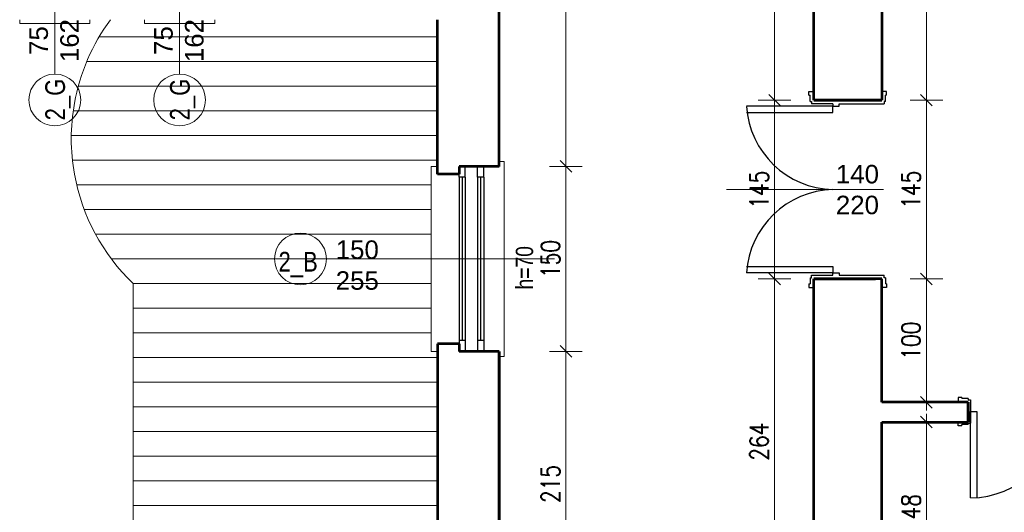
# Model space of a CAD drawing. Header units: millimetres. Extents: x 56977 to 67992, y 30187 to 42235.
# Tile 43 of 130: x 65672 to 66470, y 32839 to 33238. Entities that reach past the tile are written whole.
import ezdxf

# ---------------------------------------------------------------- set-up
doc = ezdxf.new("R2010")
doc.units = ezdxf.units.MM
doc.header["$MEASUREMENT"] = 0
doc.layers.get('0').update_dxf_attribs({"lineweight": 13})
doc.layers.get('DEFPOINTS').update_dxf_attribs({"lineweight": 13})
doc.layers.add('AI-OKNA', color=4, linetype='Continuous')
for name, color, linetype, lineweight in [('AI-OPISY', 3, 'Continuous', 13), ('AI_MURY', 40, 'Continuous', 53), ('AI_WIDOK', 8, 'Continuous', 13), ('Lines', 7, 'Continuous', 13), ('widok', 4, 'Continuous', 13), ('wymiary', 8, 'Continuous', 13)]:
    doc.layers.add(name, color=color, linetype=linetype, lineweight=lineweight)
doc.styles.get("Standard").update_dxf_attribs({"font": 'txt.shx'})
doc.styles.add('Style-ROMANS', font='ROMANS.shx')
doc.styles.add('WYMIAROWY-08', font='ROMANS.shx', dxfattribs={"width": 0.8})
doc.dimstyles.new('DYBY', dxfattribs={"dimscale": 100, "dimtxt": 0.15, "dimasz": 0.05, "dimexe": 0.05, "dimexo": 0.1, "dimgap": 0.05, "dimtad": 1, "dimdec": 0, "dimdsep": 46, "dimlunit": 5, "dimtxsty": 'WYMIAROWY-08', "dimblk": 'M_STRZ', "dimcen": 0.1, "dimse1": 1, "dimse2": 1, "dimclrd": 7, "dimclre": 7, "dimclrt": 1, "dimadec": 0, "dimazin": 0, "dimtfac": 1, "dimtdec": 0, "dimtmove": 2, "dimatfit": 3, "dimldrblk": 'M_STRZ', "dimfxl": 0, "dimtolj": 1, "dimarcsym": 0})

# ---------------------------------------------------------------- blocks, each defined once
blk = doc.blocks.new('M_STRZ')
for p, q in [((0, 2.66), (0, 0)), ((-1.33, 0), (1.33, 0)), ((-0.94, -0.94), (0.94, 0.94)), ((0, 0), (0, -2.66))]:
    blk.add_line(p, q)
blk = doc.blocks.new('*U861')
at = {"layer": 'DEFPOINTS', "color": 0}
for p in [(66375.54, 33411.8), (66406.8, 33411.8), (66375.54, 33172.8)]:
    blk.add_point(p, dxfattribs=at)
at = {"layer": 'wymiary', "color": 7, "lineweight": -2}
blk.add_line((66406.8, 33177.8), (66406.8, 33406.8), dxfattribs=at)
at = {"layer": 'wymiary', "color": 7, "lineweight": -2, "xscale": 5, "yscale": 5, "zscale": 5}
for p, rotation in [((66406.8, 33411.8), 90), ((66406.8, 33172.8), 270)]:
    blk.add_blockref('M_STRZ', p, dxfattribs=dict(at, rotation=rotation))
at = {"layer": 'wymiary', "color": 1, "insert": (66394.3, 33292.3), "char_height": 15, "attachment_point": 5, "rotation": 90, "style": 'WYMIAROWY-08'}
blk.add_mtext('239', dxfattribs=at)
blk = doc.blocks.new('*D2394')
at = {"layer": 'DEFPOINTS'}
for p in [(66375.54, 33411.8), (66406.8, 33411.8), (66419.3, 33275.97), (66375.54, 33172.8)]:
    blk.add_point(p, dxfattribs=at)
at = {"layer": 'wymiary', "color": 7}
blk.add_blockref('*U861', (0, 0), dxfattribs=at)
blk = doc.blocks.new('*U862')
at = {"layer": 'DEFPOINTS', "color": 0}
for p in [(66375.54, 33172.8), (66406.8, 33172.8), (66375.54, 33027.8)]:
    blk.add_point(p, dxfattribs=at)
at = {"layer": 'wymiary', "color": 7, "lineweight": -2}
blk.add_line((66406.8, 33032.8), (66406.8, 33167.8), dxfattribs=at)
at = {"layer": 'wymiary', "color": 7, "lineweight": -2, "xscale": 5, "yscale": 5, "zscale": 5}
for p, rotation in [((66406.8, 33172.8), 90), ((66406.8, 33027.8), 270)]:
    blk.add_blockref('M_STRZ', p, dxfattribs=dict(at, rotation=rotation))
at = {"layer": 'wymiary', "color": 1, "insert": (66394.3, 33100.3), "char_height": 15, "attachment_point": 5, "rotation": 90, "style": 'WYMIAROWY-08'}
blk.add_mtext('145', dxfattribs=at)
blk = doc.blocks.new('*D2395')
at = {"layer": 'DEFPOINTS'}
for p in [(66375.54, 33172.8), (66406.8, 33172.8), (66419.3, 33084.82), (66375.54, 33027.8)]:
    blk.add_point(p, dxfattribs=at)
at = {"layer": 'wymiary', "color": 7}
blk.add_blockref('*U862', (0, 0), dxfattribs=at)
blk = doc.blocks.new('*U863')
at = {"layer": 'DEFPOINTS', "color": 0}
for p in [(66375.54, 33027.8), (66406.8, 33027.8), (66375.54, 32927.8)]:
    blk.add_point(p, dxfattribs=at)
at = {"layer": 'wymiary', "color": 7, "lineweight": -2}
blk.add_line((66406.8, 32932.8), (66406.8, 33022.8), dxfattribs=at)
at = {"layer": 'wymiary', "color": 7, "lineweight": -2, "xscale": 5, "yscale": 5, "zscale": 5}
for p, rotation in [((66406.8, 33027.8), 90), ((66406.8, 32927.8), 270)]:
    blk.add_blockref('M_STRZ', p, dxfattribs=dict(at, rotation=rotation))
at = {"layer": 'wymiary', "color": 1, "insert": (66394.3, 32977.8), "char_height": 15, "attachment_point": 5, "rotation": 90, "style": 'WYMIAROWY-08'}
blk.add_mtext('100', dxfattribs=at)
blk = doc.blocks.new('*D2396')
at = {"layer": 'DEFPOINTS'}
for p in [(66375.54, 33027.8), (66406.8, 33027.8), (66419.3, 32962.32), (66375.54, 32927.8)]:
    blk.add_point(p, dxfattribs=at)
at = {"layer": 'wymiary', "color": 7}
blk.add_blockref('*U863', (0, 0), dxfattribs=at)
blk = doc.blocks.new('*U864')
at = {"layer": 'DEFPOINTS', "color": 0}
for p in [(66375.54, 32911.8), (66406.8, 32911.8), (66375.54, 32764.07)]:
    blk.add_point(p, dxfattribs=at)
at = {"layer": 'wymiary', "color": 7, "lineweight": -2}
blk.add_line((66406.8, 32769.07), (66406.8, 32906.8), dxfattribs=at)
at = {"layer": 'wymiary', "color": 7, "lineweight": -2, "xscale": 5, "yscale": 5, "zscale": 5}
for p, rotation in [((66406.8, 32911.8), 90), ((66406.8, 32764.07), 270)]:
    blk.add_blockref('M_STRZ', p, dxfattribs=dict(at, rotation=rotation))
at = {"layer": 'wymiary', "color": 1, "insert": (66394.3, 32837.93), "char_height": 15, "attachment_point": 5, "rotation": 90, "style": 'WYMIAROWY-08'}
blk.add_mtext('148', dxfattribs=at)
blk = doc.blocks.new('*D2397')
at = {"layer": 'DEFPOINTS'}
for p in [(66375.54, 32911.8), (66406.8, 32911.8), (66419.3, 32822.46), (66375.54, 32764.07)]:
    blk.add_point(p, dxfattribs=at)
at = {"layer": 'wymiary', "color": 7}
blk.add_blockref('*U864', (0, 0), dxfattribs=at)
blk = doc.blocks.new('*U892')
at = {"layer": 'DEFPOINTS', "color": 0}
for p in [(66072.32, 32969.07), (66114.47, 32969.07), (66071.94, 32754.07)]:
    blk.add_point(p, dxfattribs=at)
at = {"layer": 'wymiary', "color": 7, "lineweight": -2}
blk.add_line((66114.47, 32759.07), (66114.47, 32964.07), dxfattribs=at)
at = {"layer": 'wymiary', "color": 7, "lineweight": -2, "xscale": 5, "yscale": 5, "zscale": 5}
for p, rotation in [((66114.47, 32969.07), 90), ((66114.47, 32754.07), 270)]:
    blk.add_blockref('M_STRZ', p, dxfattribs=dict(at, rotation=rotation))
at = {"layer": 'wymiary', "color": 1, "insert": (66101.97, 32861.57), "char_height": 15, "attachment_point": 5, "rotation": 90, "style": 'WYMIAROWY-08'}
blk.add_mtext('215', dxfattribs=at)
blk = doc.blocks.new('*D2425')
at = {"layer": 'DEFPOINTS'}
for p in [(66072.32, 32969.07), (66114.47, 32969.07), (66126.97, 32845.23), (66071.94, 32754.07)]:
    blk.add_point(p, dxfattribs=at)
at = {"layer": 'wymiary', "color": 7}
blk.add_blockref('*U892', (0, 0), dxfattribs=at)
blk = doc.blocks.new('*U893')
at = {"layer": 'DEFPOINTS', "color": 0}
for p in [(66072.32, 33119.07), (66114.47, 33119.07), (66072.32, 32969.07)]:
    blk.add_point(p, dxfattribs=at)
at = {"layer": 'wymiary', "color": 7, "lineweight": -2}
blk.add_line((66114.47, 32974.07), (66114.47, 33114.07), dxfattribs=at)
at = {"layer": 'wymiary', "color": 7, "lineweight": -2, "xscale": 5, "yscale": 5, "zscale": 5}
for p, rotation in [((66114.47, 33119.07), 90), ((66114.47, 32969.07), 270)]:
    blk.add_blockref('M_STRZ', p, dxfattribs=dict(at, rotation=rotation))
at = {"layer": 'wymiary', "color": 1, "insert": (66101.97, 33044.07), "char_height": 15, "attachment_point": 5, "rotation": 90, "style": 'WYMIAROWY-08'}
blk.add_mtext('150', dxfattribs=at)
blk = doc.blocks.new('*D2426')
at = {"layer": 'DEFPOINTS'}
for p in [(66072.32, 33119.07), (66114.47, 33119.07), (66126.97, 33028.59), (66072.32, 32969.07)]:
    blk.add_point(p, dxfattribs=at)
at = {"layer": 'wymiary', "color": 7}
blk.add_blockref('*U893', (0, 0), dxfattribs=at)
blk = doc.blocks.new('*U894')
at = {"layer": 'DEFPOINTS', "color": 0}
for p in [(66079.54, 33445.07), (66114.47, 33445.07), (66072.32, 33119.07)]:
    blk.add_point(p, dxfattribs=at)
at = {"layer": 'wymiary', "color": 7, "lineweight": -2}
blk.add_line((66114.47, 33124.07), (66114.47, 33440.07), dxfattribs=at)
at = {"layer": 'wymiary', "color": 7, "lineweight": -2, "xscale": 5, "yscale": 5, "zscale": 5}
for p, rotation in [((66114.47, 33445.07), 90), ((66114.47, 33119.07), 270)]:
    blk.add_blockref('M_STRZ', p, dxfattribs=dict(at, rotation=rotation))
at = {"layer": 'wymiary', "color": 1, "insert": (66101.97, 33282.07), "char_height": 15, "attachment_point": 5, "rotation": 90, "style": 'WYMIAROWY-08'}
blk.add_mtext('326', dxfattribs=at)
blk = doc.blocks.new('*D2427')
at = {"layer": 'DEFPOINTS'}
for p in [(66079.54, 33445.07), (66114.47, 33445.07), (66126.97, 33265.73), (66072.32, 33119.07)]:
    blk.add_point(p, dxfattribs=at)
at = {"layer": 'wymiary', "color": 7}
blk.add_blockref('*U894', (0, 0), dxfattribs=at)
blk = doc.blocks.new('*U901')
at = {"layer": 'DEFPOINTS', "color": 0}
for p in [(66283.67, 33027.8), (66315.54, 33027.8), (66315.54, 32764.07)]:
    blk.add_point(p, dxfattribs=at)
at = {"layer": 'wymiary', "color": 7, "lineweight": -2}
blk.add_line((66283.67, 32769.07), (66283.67, 33022.8), dxfattribs=at)
at = {"layer": 'wymiary', "color": 7, "lineweight": -2, "xscale": 5, "yscale": 5, "zscale": 5}
for p, rotation in [((66283.67, 33027.8), 90), ((66283.67, 32764.07), 270)]:
    blk.add_blockref('M_STRZ', p, dxfattribs=dict(at, rotation=rotation))
at = {"layer": 'wymiary', "color": 1, "insert": (66271.17, 32895.93), "char_height": 15, "attachment_point": 5, "rotation": 90, "style": 'WYMIAROWY-08'}
blk.add_mtext('264', dxfattribs=at)
blk = doc.blocks.new('*D2434')
at = {"layer": 'DEFPOINTS'}
for p in [(66283.67, 33027.8), (66315.54, 33027.8), (66296.17, 32879.6), (66315.54, 32764.07)]:
    blk.add_point(p, dxfattribs=at)
at = {"layer": 'wymiary', "color": 7}
blk.add_blockref('*U901', (0, 0), dxfattribs=at)
blk = doc.blocks.new('*U902')
at = {"layer": 'DEFPOINTS', "color": 0}
for p in [(66283.67, 33172.8), (66315.54, 33172.8), (66315.54, 33027.8)]:
    blk.add_point(p, dxfattribs=at)
at = {"layer": 'wymiary', "color": 7, "lineweight": -2}
blk.add_line((66283.67, 33032.8), (66283.67, 33167.8), dxfattribs=at)
at = {"layer": 'wymiary', "color": 7, "lineweight": -2, "xscale": 5, "yscale": 5, "zscale": 5}
for p, rotation in [((66283.67, 33172.8), 90), ((66283.67, 33027.8), 270)]:
    blk.add_blockref('M_STRZ', p, dxfattribs=dict(at, rotation=rotation))
at = {"layer": 'wymiary', "color": 1, "insert": (66271.17, 33100.3), "char_height": 15, "attachment_point": 5, "rotation": 90, "style": 'WYMIAROWY-08'}
blk.add_mtext('145', dxfattribs=at)
blk = doc.blocks.new('*D2435')
at = {"layer": 'DEFPOINTS'}
for p in [(66283.67, 33172.8), (66315.54, 33172.8), (66296.17, 33084.82), (66315.54, 33027.8)]:
    blk.add_point(p, dxfattribs=at)
at = {"layer": 'wymiary', "color": 7}
blk.add_blockref('*U902', (0, 0), dxfattribs=at)
blk = doc.blocks.new('*U1307')
at = {"layer": 'DEFPOINTS', "color": 0}
for p in [(66283.67, 33688.07), (66315.54, 33688.07), (66315.54, 33172.8)]:
    blk.add_point(p, dxfattribs=at)
at = {"layer": 'wymiary', "color": 7, "lineweight": -2}
blk.add_line((66283.67, 33177.8), (66283.67, 33683.07), dxfattribs=at)
at = {"layer": 'wymiary', "color": 7, "lineweight": -2, "xscale": 5, "yscale": 5, "zscale": 5}
for p, rotation in [((66283.67, 33688.07), 90), ((66283.67, 33172.8), 270)]:
    blk.add_blockref('M_STRZ', p, dxfattribs=dict(at, rotation=rotation))
at = {"layer": 'wymiary', "color": 1, "insert": (66271.17, 33430.43), "char_height": 15, "attachment_point": 5, "rotation": 90, "style": 'WYMIAROWY-08'}
blk.add_mtext('516', dxfattribs=at)
blk = doc.blocks.new('*D2838')
at = {"layer": 'DEFPOINTS'}
for p in [(66283.67, 33688.07), (66315.54, 33688.07), (66296.17, 33414.1), (66315.54, 33172.8)]:
    blk.add_point(p, dxfattribs=at)
at = {"layer": 'wymiary', "color": 7}
blk.add_blockref('*U1307', (0, 0), dxfattribs=at)

msp = doc.modelspace()

# ---------------------------------------------------------------- linework, layer by layer
at = {"layer": 'AI-OKNA'}
for p, q in [((66311.54, 33176.8), (66311.54, 33179.8)), ((66311.54, 33179.8), (66315.54, 33179.8)), ((66374.54, 33179.8), (66370.54, 33179.8)), ((66374.54, 33176.8), (66374.54, 33179.8)), ((66311.54, 33176.8), (66312.54, 33176.8)), ((66312.54, 33171.8), (66312.54, 33176.8)), ((66312.54, 33171.8), (66313.54, 33171.8)), ((66313.54, 33171.8), (66313.54, 33169.8)), ((66330.97, 33169.8), (66313.54, 33169.8)), ((66330.97, 33169.8), (66330.97, 33167.8)), ((66335.97, 33167.8), (66335.97, 33169.8)), ((66335.97, 33169.8), (66372.54, 33169.8)), ((66372.54, 33171.8), (66372.54, 33169.8)), ((66373.54, 33171.8), (66372.54, 33171.8)), ((66373.54, 33171.8), (66373.54, 33176.8)), ((66374.54, 33176.8), (66373.54, 33176.8)), ((66330.97, 33167.8), (66260.97, 33167.8)), ((66260.97, 33162.8), (66330.97, 33162.8)), ((66330.97, 33167.8), (66335.97, 33167.8)), ((66330.97, 33162.8), (66330.97, 33167.8)), ((66032.82, 33110.32), (66032.82, 33119.07)), ((66042.82, 33110.32), (66042.82, 33119.07)), ((66047.82, 33110.32), (66047.82, 33119.07)), ((66027.82, 33110.32), (66027.82, 33112.82)), ((66027.82, 33110.32), (66027.82, 32977.82)), ((66032.82, 33110.32), (66027.82, 33110.32)), ((66030.32, 33110.32), (66030.32, 32977.82)), ((66032.82, 33110.32), (66032.82, 32977.82)), ((66042.82, 33110.32), (66042.82, 32977.82)), ((66047.82, 33110.32), (66042.82, 33110.32)), ((66045.32, 33110.32), (66045.32, 32977.82)), ((66047.82, 33110.32), (66047.82, 32977.82)), ((66260.97, 33037.8), (66330.97, 33037.8)), ((66330.97, 33037.8), (66330.97, 33032.8)), ((66330.97, 33032.8), (66260.97, 33032.8)), ((66312.54, 33028.8), (66313.54, 33028.8)), ((66312.54, 33028.8), (66312.54, 33023.8)), ((66313.54, 33028.8), (66313.54, 33030.8)), ((66313.54, 33030.8), (66330.97, 33030.8)), ((66330.97, 33030.8), (66330.97, 33032.8)), ((66330.97, 33032.8), (66335.97, 33032.8)), ((66335.97, 33032.8), (66335.97, 33030.8)), ((66335.97, 33030.8), (66372.54, 33030.8)), ((66372.54, 33028.8), (66372.54, 33030.8)), ((66373.54, 33028.8), (66372.54, 33028.8)), ((66373.54, 33028.8), (66373.54, 33023.8)), ((66311.54, 33023.8), (66312.54, 33023.8)), ((66311.54, 33023.8), (66311.54, 33020.8)), ((66311.54, 33020.8), (66315.54, 33020.8)), ((66374.54, 33020.8), (66370.54, 33020.8)), ((66374.54, 33023.8), (66373.54, 33023.8)), ((66374.54, 33023.8), (66374.54, 33020.8)), ((66032.82, 32977.82), (66027.82, 32977.82)), ((66027.82, 32977.82), (66027.82, 32975.32)), ((66032.82, 32977.82), (66032.82, 32969.07)), ((66042.82, 32977.82), (66042.82, 32969.07)), ((66047.82, 32977.82), (66042.82, 32977.82)), ((66047.82, 32977.82), (66047.82, 32969.07)), ((66435.54, 32931.8), (66432.54, 32931.8)), ((66432.54, 32931.8), (66432.54, 32927.8)), ((66435.54, 32931.8), (66435.54, 32930.8)), ((66440.54, 32930.8), (66435.54, 32930.8)), ((66440.54, 32930.8), (66440.54, 32929.8)), ((66440.54, 32929.8), (66442.54, 32929.8)), ((66440.54, 32923.01), (66440.54, 32918.01)), ((66442.54, 32929.8), (66442.54, 32910.8)), ((66442.54, 32850.3), (66442.54, 32920.3)), ((66442.54, 32920.3), (66447.54, 32920.3)), ((66447.54, 32920.3), (66447.54, 32850.3)), ((66432.54, 32908.8), (66432.54, 32911.8)), ((66435.54, 32908.8), (66432.54, 32908.8)), ((66440.54, 32909.8), (66435.54, 32909.8)), ((66435.54, 32908.8), (66435.54, 32909.8)), ((66440.54, 32910.8), (66442.54, 32910.8)), ((66440.54, 32909.8), (66440.54, 32910.8))]:
    msp.add_line(p, q, dxfattribs=at)
for centre, radius, start, end in [((66332.82, 33172.26), 71.99, 183.555, 268.52825), ((66332.82, 33028.34), 71.99, 91.47175, 176.445), ((66442.54, 32920.3), 70, 270, 0)]:
    msp.add_arc(centre, radius, start, end, dxfattribs=at)
at = {"layer": 'AI-OPISY'}
for p, q in [((65700.13, 33193.99), (65700.13, 33307.07)), ((65801.26, 33193.99), (65801.26, 33307.07)), ((66244.59, 33100.3), (66372.06, 33100.3)), ((65920.28, 33044.07), (66105.37, 33044.07))]:
    msp.add_line(p, q, dxfattribs=at)
for centre in [(65700.13, 33172.99), (65801.26, 33172.99), (65899.28, 33044.07)]:
    msp.add_circle(centre, 21, dxfattribs=at)
at = {"layer": 'AI_MURY'}
for p, q in [((66315.54, 33172.8), (66315.54, 33688.07)), ((66060.32, 33119.07), (66060.32, 33445.07)), ((66370.54, 33411.8), (66370.54, 33172.8)), ((66010.32, 33112.82), (66010.33, 33238.07)), ((66370.54, 33172.8), (66315.54, 33172.8)), ((66315.54, 33172.8), (66370.54, 33172.8)), ((66060.32, 33119.07), (66027.82, 33119.07)), ((66027.82, 33119.07), (66027.82, 33112.82)), ((66027.82, 33112.82), (66010.32, 33112.82)), ((66315.54, 32764.07), (66315.54, 33027.8)), ((66370.54, 33027.8), (66315.54, 33027.8)), ((66370.54, 33027.8), (66315.54, 33027.8)), ((66370.54, 33027.8), (66315.54, 33027.8)), ((66370.54, 33027.8), (66315.54, 33027.8)), ((66315.54, 33027.8), (66365.54, 33027.8)), ((66315.54, 33027.8), (66365.54, 33027.8)), ((66315.54, 33027.8), (66365.54, 33027.8)), ((66370.54, 32927.8), (66370.54, 33027.8)), ((66010.32, 32975.32), (66010.32, 32747.82)), ((66027.82, 32975.32), (66010.32, 32975.32)), ((66027.82, 32975.32), (66027.82, 32969.07)), ((66060.32, 32969.07), (66027.82, 32969.07)), ((66060.32, 32969.07), (66060.32, 32754.07)), ((66060.32, 32754.07), (66060.32, 32969.07)), ((66440.54, 32927.8), (66370.54, 32927.8)), ((66440.54, 32927.8), (66440.54, 32911.8)), ((66440.54, 32912.8), (66440.54, 32927.8)), ((66370.54, 32764.07), (66370.54, 32911.8)), ((66370.54, 32911.8), (66440.54, 32911.8))]:
    msp.add_line(p, q, dxfattribs=at)
at = {"layer": 'AI_WIDOK'}
for p, q in [((65671.63, 33238.05), (65671.63, 33235.05)), ((65671.63, 33235.05), (65725.63, 33235.05)), ((65725.63, 33235.05), (65728.63, 33235.05)), ((65728.63, 33235.05), (65728.63, 33238.05)), ((65772.76, 33238.06), (65772.76, 33235.06)), ((65772.76, 33235.06), (65826.76, 33235.06)), ((65826.76, 33235.06), (65829.76, 33235.06)), ((65829.76, 33235.06), (65829.76, 33238.06)), ((65736.01, 33224.12), (66010.32, 33224.12)), ((65725.99, 33204.12), (66010.32, 33204.12)), ((65719.14, 33184.12), (66010.32, 33184.12)), ((65715.04, 33164.12), (66010.32, 33164.12)), ((65713.48, 33144.12), (66010.32, 33144.12)), ((65714.39, 33124.12), (66010.32, 33124.12)), ((65717.82, 33104.12), (66005.32, 33104.12)), ((65723.93, 33084.12), (66005.32, 33084.12)), ((65733.07, 33064.12), (66005.32, 33064.12)), ((65745.88, 33044.12), (66005.32, 33044.12)), ((65763.54, 33024.12), (66005.32, 33024.12)), ((65763.54, 33004.12), (66005.32, 33004.12)), ((65763.54, 32984.12), (66005.32, 32984.12)), ((65763.54, 32964.12), (66010.32, 32964.12)), ((65763.54, 32944.12), (66010.32, 32944.12)), ((65763.54, 32924.12), (66010.32, 32924.12)), ((65763.54, 32904.12), (66010.32, 32904.12)), ((65763.54, 32884.12), (66010.32, 32884.12)), ((65763.54, 32864.12), (66010.32, 32864.12)), ((65763.54, 32844.12), (66010.32, 32844.12))]:
    msp.add_line(p, q, dxfattribs=at)
at = {"layer": 'AI_WIDOK', "color": 251, "linetype": 'Continuous'}
for p, q in [((66064.32, 33123.07), (66064.32, 32965.07)), ((66010.32, 33119.07), (66005.32, 33119.07)), ((66005.32, 33119.07), (66005.32, 32969.07)), ((66005.32, 32969.07), (66010.32, 32969.07))]:
    msp.add_line(p, q, dxfattribs=at)
for start, end in [(143.56847, 169.81183), (169.81183, 190.18817)]:
    msp.add_arc((65876, 33141.53), 162.54, start, end, dxfattribs=at)
at = {"layer": 'Lines', "color": 251, "linetype": 'Continuous'}
for p, q in [((66060.32, 33123.07), (66064.32, 33123.07)), ((66060.32, 32965.07), (66064.32, 32965.07))]:
    msp.add_line(p, q, dxfattribs=at)
at = {"layer": 'widok', "color": 251, "linetype": 'Continuous'}
msp.add_line((65763.54, 32056.07), (65763.54, 33024.18), dxfattribs=at)
msp.add_arc((65876, 33141.53), 162.54, 190.18817, 226.2185, dxfattribs=at)

# ---------------------------------------------------------------- texts
at = {"layer": 'AI-OPISY', "char_height": 15, "width": 45.2902, "attachment_point": 2, "rotation": 90}
for insert in [(65679.53, 33221.12), (65780.66, 33221.12)]:
    msp.add_mtext('\\fArial|b0|i0|c238|p39;75\\P162', dxfattribs=dict(at, insert=insert))
at = {"layer": 'AI-OPISY', "char_height": 16, "width": 20.64, "attachment_point": 1, "rotation": 90, "style": 'WYMIAROWY-08'}
for insert in [(65692.38, 33156.44), (65793.51, 33156.44)]:
    msp.add_mtext('\\fArial|b0|i0|c238|p39;2_G', dxfattribs=dict(at, insert=insert))
at = {"layer": 'AI-OPISY', "char_height": 15, "width": 45.2902}
for s, insert, attachment_point in [('\\fArial|b0|i0|c238|p39;140\\P220', (66333.36, 33120.31), 1), ('\\fArial|b0|i0|c238|p39;150\\P255', (65945.34, 33018.86), 8)]:
    msp.add_mtext(s, dxfattribs=dict(at, insert=insert, attachment_point=attachment_point))
at = {"layer": 'AI-OPISY', "insert": (66088.07, 33019.25), "char_height": 14, "attachment_point": 7, "rotation": 90, "line_spacing_factor": 0.722892, "style": 'WYMIAROWY-08'}
msp.add_mtext('\\fArial|b0|i0|c238|p39;h=70', dxfattribs=at)
at = {"layer": 'AI-OPISY', "insert": (65881.48, 33029.18), "char_height": 16, "width": 20.64, "attachment_point": 7, "style": 'WYMIAROWY-08'}
msp.add_mtext('\\fArial|b0|i0|c238|p39;2_B', dxfattribs=at)

# ---------------------------------------------------------------- dimensions: what is measured, and where the dimension line sits
at = {"layer": 'wymiary', "color": 7}
for base, p1, p2, picture, middle in [((66283.67, 33688.07), (66315.54, 33172.8), (66315.54, 33688.07), '*D2838', (66296.17, 33414.1)), ((66114.47, 33445.07), (66072.32, 33119.07), (66079.54, 33445.07), '*D2427', (66126.97, 33265.73)), ((66406.8, 33411.8), (66375.54, 33172.8), (66375.54, 33411.8), '*D2394', (66419.3, 33275.97)), ((66283.67, 33172.8), (66315.54, 33027.8), (66315.54, 33172.8), '*D2435', (66296.17, 33084.82)), ((66406.8, 33172.8), (66375.54, 33027.8), (66375.54, 33172.8), '*D2395', (66419.3, 33084.82)), ((66114.47, 33119.07), (66072.32, 32969.07), (66072.32, 33119.07), '*D2426', (66126.97, 33028.59)), ((66283.67, 33027.8), (66315.54, 32764.07), (66315.54, 33027.8), '*D2434', (66296.17, 32879.6)), ((66406.8, 33027.8), (66375.54, 32927.8), (66375.54, 33027.8), '*D2396', (66419.3, 32962.32)), ((66114.47, 32969.07), (66071.94, 32754.07), (66072.32, 32969.07), '*D2425', (66126.97, 32845.23)), ((66406.8, 32911.8), (66375.54, 32764.07), (66375.54, 32911.8), '*D2397', (66419.3, 32822.46))]:
    dim = msp.add_linear_dim(base=base, p1=p1, p2=p2, angle=90, dimstyle='DYBY', override={"dimtad": 0, "dimtxsty": 'Style-ROMANS', "dimcen": 0.001, "dimclrd": 0, "dimclre": 0}, dxfattribs=at)
    dim.commit()
    dim.dimension.update_dxf_attribs({"geometry": picture, "text_midpoint": middle, "dimtype": 128})

doc.saveas('drawing.dxf')
